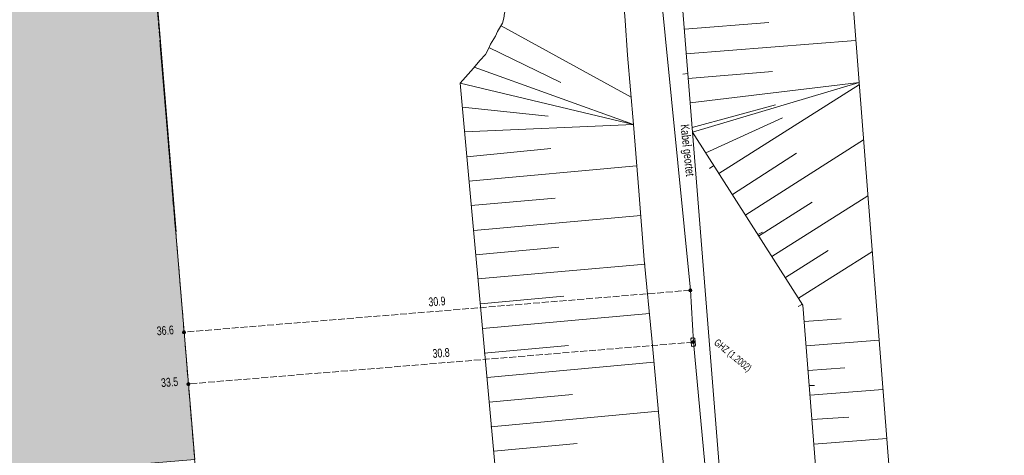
# Model space of a CAD drawing. Header units: metres. Extents: x -740 to 758, y -633 to 854.
# Tile 148 of 256: x -332 to -272, y 0 to 27. Entities that reach past the tile are written whole.
import ezdxf

# ---------------------------------------------------------------- set-up
doc = ezdxf.new("R2010")
doc.units = ezdxf.units.M
doc.header["$MEASUREMENT"] = 0
doc.linetypes.add('416_125', pattern=[0.5408, 0.416, -0.1248])
for name, color, linetype in [('Grundkarte.LOVION', 7, 'Continuous'), ('Strom.LOVION', 7, 'Continuous'), ('StromBemass.LOVION', 7, 'Continuous')]:
    doc.layers.add(name, color=color, linetype=linetype)
doc.styles.add('ERSTELLTER_STIL_1', font='arial.ttf')

msp = doc.modelspace()

# ---------------------------------------------------------------- hatches: boundary and pattern name
at = {"layer": 'Grundkarte.LOVION', "linetype": 'Continuous', "lineweight": 18}
for points in [[(-361.541, 85.053), (-356.955, 28.784), (-354.667, 0.841), (-350.392, -2.672), (-335.204, -1.424), (-322.869, 13.585), (-324.315, 31.089), (-326.004, 50.785), (-327.01, 63.189), (-329.051, 87.698), (-337.116, 87.057), (-338.522, 86.92), (-349.664, 86.008), (-353.651, 85.677)], [(-323.84, 24.937), (-346.239, -2.316), (-321.73, -0.274)]]:
    msp.add_hatch(color=254, dxfattribs=at).paths.add_polyline_path(points)
at = {"layer": 'StromBemass.LOVION', "linetype": 'Continuous', "lineweight": 13}
for points in [[(-291.517, 9.961), (-291.51, 9.971), (-291.504, 9.981), (-291.5, 9.992), (-291.497, 10.003), (-291.495, 10.015), (-291.495, 10.027), (-291.497, 10.039), (-291.5, 10.05), (-291.504, 10.061), (-291.51, 10.071), (-291.517, 10.081), (-291.525, 10.09), (-291.534, 10.097), (-291.544, 10.103), (-291.555, 10.108), (-291.566, 10.112), (-291.578, 10.114), (-291.59, 10.115), (-291.601, 10.114), (-291.613, 10.112), (-291.624, 10.108), (-291.635, 10.103), (-291.645, 10.097), (-291.654, 10.089), (-291.662, 10.081), (-291.669, 10.071), (-291.675, 10.061), (-291.679, 10.05), (-291.682, 10.038), (-291.683, 10.026), (-291.683, 10.015), (-291.682, 10.003), (-291.679, 9.991), (-291.674, 9.98), (-291.669, 9.97), (-291.662, 9.961), (-291.653, 9.952), (-291.644, 9.944), (-291.634, 9.938), (-291.624, 9.933), (-291.612, 9.93), (-291.601, 9.927), (-291.589, 9.927), (-291.577, 9.927), (-291.566, 9.93), (-291.554, 9.933), (-291.544, 9.938), (-291.534, 9.945), (-291.525, 9.952)], [(-322.311, 7.405), (-322.304, 7.415), (-322.299, 7.425), (-322.294, 7.437), (-322.291, 7.448), (-322.29, 7.46), (-322.29, 7.472), (-322.291, 7.484), (-322.294, 7.496), (-322.299, 7.507), (-322.305, 7.517), (-322.312, 7.527), (-322.32, 7.536), (-322.329, 7.544), (-322.34, 7.55), (-322.35, 7.555), (-322.362, 7.559), (-322.374, 7.561), (-322.386, 7.562), (-322.398, 7.561), (-322.41, 7.559), (-322.421, 7.555), (-322.432, 7.55), (-322.442, 7.543), (-322.451, 7.535), (-322.459, 7.527), (-322.466, 7.517), (-322.472, 7.506), (-322.477, 7.495), (-322.48, 7.483), (-322.481, 7.472), (-322.481, 7.46), (-322.479, 7.448), (-322.476, 7.436), (-322.472, 7.425), (-322.466, 7.414), (-322.459, 7.405), (-322.451, 7.396), (-322.441, 7.388), (-322.431, 7.382), (-322.42, 7.377), (-322.409, 7.373), (-322.397, 7.371), (-322.385, 7.37), (-322.373, 7.371), (-322.361, 7.373), (-322.35, 7.377), (-322.339, 7.382), (-322.329, 7.388), (-322.32, 7.396)], [(-291.35, 6.821), (-291.343, 6.831), (-291.337, 6.841), (-291.333, 6.852), (-291.33, 6.863), (-291.329, 6.875), (-291.329, 6.886), (-291.33, 6.898), (-291.333, 6.909), (-291.338, 6.92), (-291.343, 6.93), (-291.35, 6.94), (-291.358, 6.948), (-291.367, 6.955), (-291.377, 6.962), (-291.388, 6.967), (-291.399, 6.97), (-291.41, 6.972), (-291.422, 6.973), (-291.433, 6.972), (-291.445, 6.97), (-291.456, 6.966), (-291.467, 6.961), (-291.476, 6.955), (-291.485, 6.948), (-291.493, 6.939), (-291.5, 6.93), (-291.506, 6.919), (-291.51, 6.909), (-291.513, 6.897), (-291.514, 6.886), (-291.514, 6.874), (-291.513, 6.862), (-291.51, 6.851), (-291.506, 6.84), (-291.5, 6.83), (-291.493, 6.821), (-291.485, 6.812), (-291.476, 6.805), (-291.466, 6.799), (-291.455, 6.794), (-291.444, 6.79), (-291.433, 6.788), (-291.421, 6.787), (-291.41, 6.788), (-291.398, 6.79), (-291.387, 6.794), (-291.377, 6.799), (-291.367, 6.805), (-291.358, 6.813)], [(-322.051, 4.255), (-322.045, 4.264), (-322.039, 4.274), (-322.035, 4.285), (-322.032, 4.297), (-322.03, 4.308), (-322.03, 4.32), (-322.032, 4.332), (-322.035, 4.343), (-322.039, 4.354), (-322.045, 4.364), (-322.052, 4.374), (-322.06, 4.382), (-322.069, 4.389), (-322.079, 4.396), (-322.089, 4.401), (-322.101, 4.404), (-322.112, 4.406), (-322.124, 4.407), (-322.135, 4.406), (-322.147, 4.404), (-322.158, 4.4), (-322.169, 4.395), (-322.179, 4.389), (-322.188, 4.382), (-322.196, 4.373), (-322.202, 4.364), (-322.208, 4.353), (-322.212, 4.342), (-322.215, 4.331), (-322.217, 4.319), (-322.217, 4.308), (-322.215, 4.296), (-322.212, 4.285), (-322.208, 4.274), (-322.202, 4.264), (-322.195, 4.254), (-322.187, 4.246), (-322.178, 4.238), (-322.168, 4.232), (-322.158, 4.227), (-322.146, 4.224), (-322.135, 4.221), (-322.123, 4.221), (-322.112, 4.221), (-322.1, 4.224), (-322.089, 4.227), (-322.078, 4.232), (-322.068, 4.239), (-322.059, 4.246)]]:
    msp.add_hatch(color=7, dxfattribs=at).paths.add_polyline_path(points)

# ---------------------------------------------------------------- linework, layer by layer
at = {"layer": 'Grundkarte.LOVION', "color": 8, "linetype": 'Continuous', "lineweight": 18}
for points in [[(-354.667, 0.841), (-356.955, 28.784), (-361.541, 85.053), (-353.651, 85.677), (-349.664, 86.008), (-338.522, 86.92), (-337.116, 87.057), (-329.051, 87.698), (-327.01, 63.189), (-326.004, 50.785), (-324.315, 31.089), (-322.869, 13.585)], [(-294.706, 60.386), (-291.462, 19.65)], [(-323.84, 24.937), (-321.73, -0.274), (-346.239, -2.316)], [(-292.046, 23.199), (-291.753, 23.227)], [(-287.153, -34.4), (-282.066, -25.066), (-284.759, 9.133), (-291.462, 19.65)], [(-290.419, 17.447), (-290.17, 17.619)], [(-287.202, 13.564), (-287.484, 13.418)], [(-285.046, 9.046), (-284.765, 9.192)], [(-284.044, 4.238), (-284.369, 4.235)]]:
    msp.add_lwpolyline(points, dxfattribs=at)
at = {"layer": 'Grundkarte.LOVION', "color": 7, "linetype": 'Continuous', "lineweight": 13}
for points in [[(-285.118, 72.052), (-281.698, 27.402), (-281.325, 22.68), (-276.783, -35.869), (-287.153, -34.4), (-276.783, -35.869), (-275.947, -46.841), (-274.067, -46.717), (-273.424, -55.107), (-283.39, -55.963), (-283.233, -57.869)], [(-294.706, 60.386), (-291.462, 19.65), (-281.325, 22.68), (-291.462, 19.65), (-284.759, 9.133), (-282.066, -25.066), (-287.153, -34.4), (-285.418, -56.072), (-283.39, -55.963), (-273.424, -55.107), (-272.499, -66.691)], [(-288.924, -46.514), (-290.462, -29.581), (-292.223, -10.956), (-293.397, 1.047), (-293.928, 7.084), (-294.398, 11.885), (-294.719, 16.08), (-295.055, 20.126), (-295.409, 24.348), (-295.557, 26.461), (-296.058, 32.796), (-296.153, 38.905), (-296.275, 41.967), (-296.432, 47.804), (-296.469, 49.396), (-296.484, 50.754), (-296.492, 52.054), (-296.483, 53.769), (-296.423, 58.297)], [(-299.495, -44.503), (-305.587, 22.643), (-295.055, 20.126), (-305.587, 22.643), (-304.789, 23.549), (-304.393, 24.031), (-304.044, 24.39), (-303.844, 24.764), (-303.75, 25.01), (-303.444, 25.513), (-303.323, 25.791), (-303.018, 26.293), (-302.929, 26.598), (-302.899, 26.896), (-302.811, 27.2), (-302.625, 28.016), (-302.489, 28.444), (-302.509, 28.944), (-302.513, 29.594), (-302.495, 30.009), (-302.49, 30.867), (-304.083, 48.977)], [(-303.091, 26.138), (-295.189, 21.798)], [(-291.958, 25.926), (-286.826, 26.34)], [(-291.841, 24.431), (-281.545, 25.23)], [(-303.849, 24.823), (-299.472, 22.679)], [(-304.736, 23.613), (-295.055, 20.126)], [(-291.724, 22.935), (-286.592, 23.348)], [(-291.608, 21.439), (-281.325, 22.68)], [(-289.858, 17.147), (-281.314, 22.563)], [(-305.444, 21.179), (-300.247, 20.624)], [(-291.491, 19.943), (-286.424, 21.325)], [(-290.66, 18.398), (-285.993, 20.539)], [(-305.327, 19.683), (-295.055, 20.126)], [(-288.221, 14.617), (-281.072, 19.188)], [(-305.178, 18.161), (-300.084, 18.659)], [(-289.024, 15.869), (-285.131, 18.377)], [(-305.062, 16.665), (-294.868, 17.603)], [(-304.919, 15.201), (-299.819, 15.641)], [(-286.644, 12.082), (-280.799, 15.786)], [(-287.446, 13.333), (-284.189, 15.396)], [(-304.77, 13.679), (-294.602, 14.584)], [(-304.653, 12.183), (-299.585, 12.649)], [(-285.809, 10.804), (-283.221, 12.446)], [(-285.007, 9.552), (-280.525, 12.384)], [(-304.51, 10.719), (-294.342, 11.625)], [(-304.361, 9.197), (-299.293, 9.663)], [(-304.244, 7.701), (-294.077, 8.606)], [(-284.662, 8.138), (-282.431, 8.297)], [(-304.128, 6.205), (-299.001, 6.677)], [(-284.545, 6.642), (-280.116, 6.986)], [(-303.952, 4.715), (-293.817, 5.647)], [(-284.428, 5.146), (-282.198, 5.305)], [(-303.836, 3.219), (-298.768, 3.685)], [(-284.312, 3.65), (-279.883, 3.994)], [(-303.719, 1.723), (-293.525, 2.661)], [(-284.195, 2.154), (-281.964, 2.313)], [(-303.544, 0.233), (-298.476, 0.699)], [(-284.078, 0.658), (-279.649, 1.002)]]:
    msp.add_lwpolyline(points, dxfattribs=at)
at = {"layer": 'Grundkarte.LOVION', "color": 253, "linetype": 'Continuous', "lineweight": 18}
for points in [[(-283.233, -57.869), (-283.39, -55.963), (-285.418, -56.072), (-287.153, -34.4), (-291.462, 19.65), (-294.706, 60.386)], [(-294.706, 60.386), (-291.462, 19.65), (-287.153, -34.4), (-285.418, -56.072), (-283.39, -55.963), (-283.233, -57.869)]]:
    msp.add_lwpolyline(points, dxfattribs=at)
at = {"layer": 'Grundkarte.LOVION', "color": 8, "linetype": 'Continuous', "lineweight": 18}
msp.add_lwpolyline([(-285.418, -56.072), (-283.39, -55.963), (-283.233, -57.869), (-283.39, -55.963), (-285.418, -56.072), (-287.153, -34.4), (-291.462, 19.65), (-294.706, 60.386), (-291.462, 19.65), (-287.153, -34.4)], close=True, dxfattribs=at)
at = {"layer": 'Strom.LOVION', "color": 1, "linetype": 'Continuous', "lineweight": 18}
msp.add_lwpolyline([(-295.683, 59.197), (-295.324, 49.02), (-294.446, 42.161), (-294.142, 37.387), (-293.513, 29.439), (-291.586, 10.032), (-291.41, 6.872), (-290.496, -2.925), (-289.185, -19.969), (-290.037, -24.249), (-300.877, -28.856), (-306.212, -29.614), (-316.593, -30.451)], dxfattribs=at)
at = {"layer": 'Strom.LOVION', "color": 7, "linetype": 'Continuous', "lineweight": 13}
msp.add_lwpolyline([(-291.56, 7.05), (-291.563, 7.079), (-291.523, 7.127), (-291.507, 7.114), (-291.377, 7.141), (-291.313, 7.089), (-291.273, 6.679), (-291.312, 6.63), (-291.488, 6.613), (-291.52, 6.64)], close=True, dxfattribs=at)
at = {"layer": 'StromBemass.LOVION', "color": 7, "linetype": '416_125', "lineweight": 13}
for points in [[(-322.893, 13.524), (-323.993, 26.894), (-324.331, 31.102)], [(-319.896, -22.513), (-321.308, -5.494), (-323.827, 24.953)], [(-291.586, 10.032), (-322.385, 7.479)], [(-291.41, 6.872), (-322.121, 4.328)]]:
    msp.add_lwpolyline(points, dxfattribs=at)
at = {"layer": 'StromBemass.LOVION', "color": 7, "linetype": 'Continuous', "lineweight": 13}
for centre, radius in [((-291.589, 10.021), 0.0941), ((-322.385, 7.466), 0.0958), ((-291.422, 6.88), 0.0929), ((-322.123, 4.314), 0.0932)]:
    msp.add_circle(centre, radius, dxfattribs=at)

# ---------------------------------------------------------------- texts
at = {"layer": 'Strom.LOVION', "color": 1, "linetype": 'Continuous', "lineweight": 18, "insert": (-292.358, 20.087), "char_height": 0.53355, "attachment_point": 7, "rotation": 276.246, "style": 'ERSTELLTER_STIL_1'}
msp.add_mtext('{\\A1;\\W0.71557x;Kabel geortet}', dxfattribs=at)
at = {"layer": 'Strom.LOVION', "color": 7, "linetype": 'Continuous', "lineweight": 13, "insert": (-290.279, 6.666), "char_height": 0.44461, "attachment_point": 7, "rotation": 320.58413, "style": 'ERSTELLTER_STIL_1'}
msp.add_mtext('{\\A1;\\W0.71561x;GHZ (1.2002)}', dxfattribs=at)
at = {"layer": 'StromBemass.LOVION', "color": 7, "linetype": 'Continuous', "lineweight": 13, "attachment_point": 7, "style": 'ERSTELLTER_STIL_1'}
for s, insert, char_height, rotation in [('{\\A1;\\W0.71559x;30.9}', (-307.501, 9.039), 0.53354, 4.24258), ('{\\A1;\\W0.71557x;36.6}', (-324.027, 7.275), 0.53355, 4.24248), ('{\\A1;\\W0.71559x;30.8}', (-307.253, 5.901), 0.53354, 4.24258), ('{\\A1;\\W0.71557x;33.5}', (-323.764, 4.124), 0.53355, 4.24248)]:
    msp.add_mtext(s, dxfattribs=dict(at, insert=insert, char_height=char_height, rotation=rotation))

doc.saveas('drawing.dxf')
